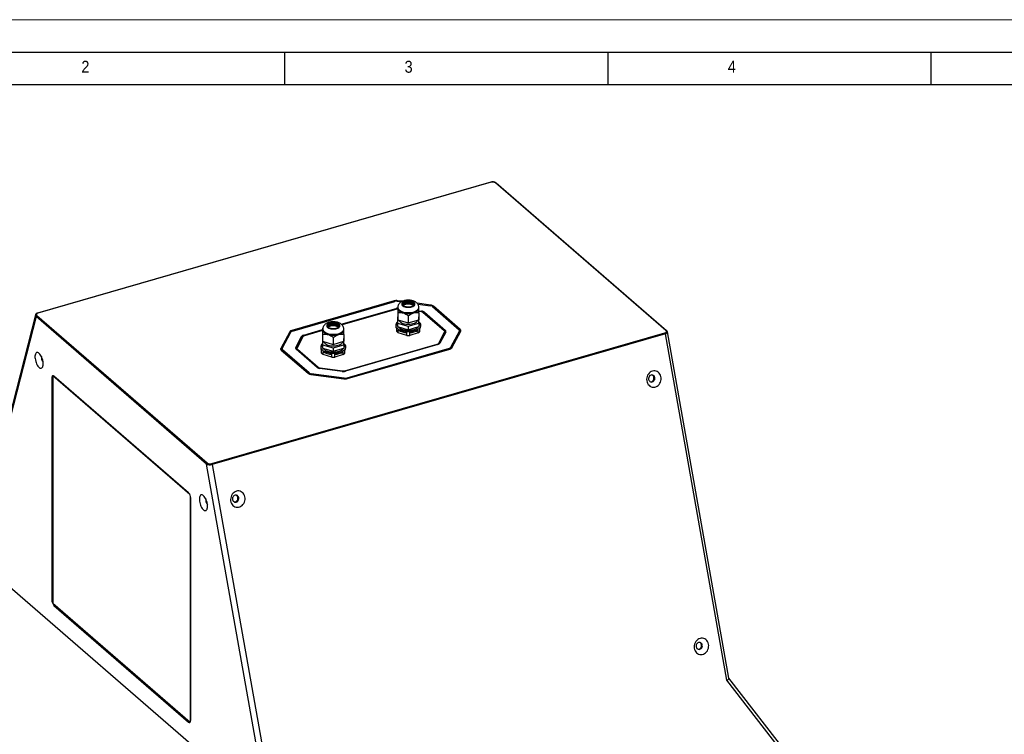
# Model space of a CAD drawing. Header units: millimetres. Extents: x 0 to 8410, y 0 to 5940.
# Tile 9 of 19: x 845 to 2368, y 4835 to 5940. Entities that reach past the tile are written whole.
import ezdxf

# ---------------------------------------------------------------- set-up
doc = ezdxf.new("R2010")
doc.units = ezdxf.units.MM
doc.header["$LTSCALE"] = 10
doc.layers.add('FORMAT', color=7, linetype='Continuous')
doc.styles.add('SLDTEXTSTYLE1', font='GOTHIC.TTF', dxfattribs={"width": 0.913})

msp = doc.modelspace()

# ---------------------------------------------------------------- linework, layer by layer
at = {"color": 7, "linetype": 'Continuous', "lineweight": 18}
msp.add_line((0.000042, 5940.000099), (8410.000042, 5940.000099), dxfattribs=at)
at = {"color": 7, "linetype": 'Continuous', "lineweight": 25}
for p, q in [((1573.608631, 5688.69479), (872.543741, 5486.314788)), ((1574.024657, 5688.552747), (872.959767, 5486.172745)), ((1844.49212, 5459.171053), (1580.805523, 5687.530344)), ((1845.474097, 5459.005851), (1581.787499, 5687.365143)), ((1424.036236, 5505.046529), (1265.79607, 5459.366527)), ((1266.79607, 5458.500502), (1425.036236, 5504.180503)), ((1428.906214, 5504.435249), (1435.152992, 5503.598338)), ((1436.781683, 5504.415411), (1429.423849, 5505.401174)), ((1437.308419, 5500.060798), (1437.713123, 5499.836065)), ((1438.456263, 5500.170629), (1437.737309, 5500.56987)), ((1438.747154, 5501.370388), (1439.637165, 5500.599616)), ((1439.252258, 5500.932991), (1439.252258, 5501.370102)), ((1440.503192, 5500.849617), (1439.445713, 5501.765421)), ((1441.079983, 5502.310878), (1441.836665, 5501.146467)), ((1442.014604, 5501.178837), (1442.014604, 5501.927831)), ((1442.787723, 5501.300975), (1442.031041, 5502.465387)), ((1443.959541, 5502.670345), (1444.215496, 5501.452717)), ((1444.948501, 5501.495439), (1444.948501, 5502.186207)), ((1445.210019, 5501.504981), (1444.954062, 5502.72261)), ((1446.925647, 5502.722609), (1446.669695, 5501.504982)), ((1446.931209, 5501.49544), (1446.931209, 5502.186208)), ((1447.664213, 5501.452717), (1447.920165, 5502.670345)), ((1449.848672, 5502.465388), (1449.091986, 5501.300975)), ((1449.865109, 5501.178837), (1449.865109, 5501.927831)), ((1450.043047, 5501.146469), (1450.799726, 5502.31088)), ((1452.434001, 5501.76542), (1451.376523, 5500.849616)), ((1452.242549, 5500.599616), (1453.132556, 5501.370388)), ((1452.627455, 5500.932992), (1452.627455, 5501.370103)), ((1454.142403, 5500.569871), (1453.423446, 5500.170629)), ((1454.166593, 5499.836065), (1454.571295, 5500.060798)), ((1480.704445, 5498.530878), (1459.542043, 5501.366102)), ((1460.497313, 5500.202844), (1480.186811, 5497.564953)), ((869.199921, 5483.478368), (774.016414, 5112.953225)), ((1342.252208, 5469.024482), (1427.073763, 5493.510356)), ((1428.073763, 5492.360219), (1343.434647, 5467.927011)), ((1429.835021, 5496.411348), (1429.489853, 5496.151068)), ((1429.489853, 5486.653656), (1429.489853, 5476.040349)), ((1429.689855, 5495.078471), (1429.689855, 5493.779424)), ((1462.389855, 5496.151069), (1462.070127, 5496.390274)), ((1462.189855, 5493.779422), (1462.189855, 5495.078469)), ((1462.389855, 5489.855348), (1466.537689, 5489.299642)), ((1462.389855, 5486.653657), (1462.389855, 5476.04035)), ((1466.020055, 5488.049606), (1462.389858, 5488.535961)), ((1501.571214, 5458.755151), (1469.116804, 5486.861494)), ((1470.848859, 5487.645607), (1503.303268, 5459.539264)), ((1483.28356, 5496.376842), (1524.64356, 5460.558031)), ((1526.375615, 5461.058032), (1485.015615, 5496.876843)), ((870.041139, 5481.051293), (774.763054, 5110.158041)), ((1133.727736, 5252.692001), (870.041139, 5481.051293)), ((871.340186, 5482.725343), (1135.026783, 5254.366051)), ((1324.455785, 5467.349616), (1323.398306, 5468.26542)), ((1325.032582, 5468.810879), (1325.789264, 5467.646468)), ((1325.967197, 5467.678837), (1325.967197, 5468.42783)), ((1326.740316, 5467.800975), (1325.983641, 5468.965388)), ((1327.912137, 5469.170345), (1328.168095, 5467.952718)), ((1328.901101, 5467.99544), (1328.901101, 5468.686208)), ((1329.162615, 5468.004981), (1328.906658, 5469.22261)), ((1330.878243, 5469.222609), (1330.622288, 5468.004981)), ((1330.883805, 5467.99544), (1330.883805, 5468.686208)), ((1331.61681, 5467.952717), (1331.872765, 5469.170346)), ((1333.801265, 5468.965387), (1333.044585, 5467.800976)), ((1333.817702, 5467.678836), (1333.817702, 5468.42783)), ((1333.99564, 5467.646468), (1334.752319, 5468.810879)), ((1336.386597, 5468.26542), (1335.329116, 5467.349615)), ((1429.489856, 5480.37044), (1429.439853, 5480.356006)), ((1429.439853, 5480.356006), (1429.439854, 5470.829727)), ((1429.439854, 5470.829727), (1429.439854, 5465.33043)), ((1429.439854, 5470.829727), (1445.939853, 5466.066587)), ((1429.489853, 5476.040349), (1445.939853, 5471.291643)), ((1445.939853, 5481.904951), (1445.939853, 5471.291643)), ((1445.939853, 5471.291643), (1462.389855, 5476.04035)), ((1445.939853, 5466.066587), (1462.439852, 5470.829726)), ((1462.439855, 5480.356006), (1462.389853, 5480.370438)), ((1462.439852, 5470.829726), (1462.439855, 5480.356006)), ((1462.439852, 5470.829726), (1462.439852, 5465.33043)), ((1141.807649, 5253.343649), (1842.87254, 5455.72365)), ((1843.577305, 5454.258493), (1142.512415, 5251.878491)), ((1262.488, 5457.210945), (1248.747403, 5431.570648)), ((1262.488, 5454.612851), (1248.970289, 5429.388464)), ((1250.679251, 5431.311828), (1264.419848, 5456.952125)), ((1262.488, 5454.612851), (1262.488, 5457.210945)), ((1284.258543, 5452.283153), (1313.442451, 5460.707822)), ((1313.44245, 5459.269009), (1285.258543, 5451.133016)), ((1313.787614, 5462.911347), (1313.44245, 5462.651068)), ((1313.44245, 5453.153657), (1313.44245, 5442.540349)), ((1313.642452, 5461.578471), (1313.642452, 5460.279424)), ((1321.261012, 5466.560797), (1321.665716, 5466.336064)), ((1322.408862, 5466.67063), (1321.689902, 5467.069869)), ((1322.699747, 5467.870387), (1323.589758, 5467.099615)), ((1323.204851, 5467.43299), (1323.204851, 5467.870101)), ((1336.195142, 5467.099615), (1337.085152, 5467.870388)), ((1336.580051, 5467.432992), (1336.580051, 5467.870103)), ((1338.094996, 5467.06987), (1337.376042, 5466.670629)), ((1338.119186, 5466.336065), (1338.523888, 5466.560797)), ((1346.342451, 5462.651069), (1346.022724, 5462.890274)), ((1346.142451, 5460.279422), (1346.142451, 5461.578469)), ((1346.342451, 5453.153658), (1346.342451, 5442.54035)), ((1426.439856, 5467.495578), (1426.439856, 5465.763446)), ((1427.939856, 5457.683323), (1427.939856, 5462.013446)), ((1429.439854, 5465.33043), (1445.939853, 5460.56729)), ((1430.444667, 5455.514094), (1430.444667, 5459.844217)), ((1443.435046, 5451.764095), (1430.444667, 5455.514094)), ((1443.435046, 5451.764095), (1443.435046, 5456.094218)), ((1445.939853, 5466.066587), (1445.939853, 5460.56729)), ((1445.939853, 5460.56729), (1462.439852, 5465.33043)), ((1448.444667, 5451.764095), (1448.444667, 5456.094218)), ((1461.435048, 5455.514095), (1448.444667, 5451.764095)), ((1461.435048, 5455.514095), (1461.435048, 5459.844218)), ((1463.939858, 5457.683324), (1463.939858, 5462.013447)), ((1465.439857, 5465.763445), (1465.439857, 5467.495577)), ((1492.949984, 5439.782008), (1502.080709, 5456.820163)), ((1493.478037, 5438.453375), (1502.080709, 5454.50618)), ((1504.012555, 5456.845456), (1494.881841, 5439.8073)), ((1502.080709, 5456.820163), (1502.080709, 5454.50618)), ((1503.303268, 5456.941169), (1502.180231, 5457.913748)), ((1502.254484, 5455.166169), (1502.254484, 5457.480152)), ((1503.303268, 5459.539264), (1503.303268, 5456.941169)), ((1525.153056, 5458.623043), (1511.412457, 5432.982747)), ((1511.940507, 5431.369996), (1525.153056, 5456.024949)), ((1513.344303, 5432.723928), (1527.084902, 5458.364225)), ((1525.153056, 5458.623043), (1525.153056, 5456.024949)), ((1526.375615, 5458.459937), (1525.323809, 5459.370828)), ((1525.326824, 5456.684935), (1525.326824, 5459.28303)), ((1526.375615, 5458.459937), (1526.375615, 5461.058032)), ((1938.863138, 4918.29514), (1843.577305, 5454.258493)), ((1941.884538, 4921.499203), (1846.677666, 5457.018386)), ((1271.81975, 5433.089415), (1280.950466, 5450.12757)), ((1280.950466, 5447.529476), (1272.042636, 5430.907232)), ((1282.882321, 5449.58464), (1273.751598, 5432.546483)), ((1280.950466, 5450.12757), (1280.950466, 5447.529476)), ((1313.392453, 5446.856007), (1313.39245, 5437.329727)), ((1313.442452, 5446.870441), (1313.392453, 5446.856007)), ((1313.44245, 5442.540349), (1329.892449, 5437.791643)), ((1329.892449, 5448.404951), (1329.892449, 5437.791643)), ((1329.892449, 5437.791643), (1346.342451, 5442.54035)), ((1346.392451, 5446.856006), (1346.342453, 5446.870439)), ((1346.392452, 5437.329727), (1346.392451, 5446.856006)), ((1347.758544, 5397.006428), (1490.573764, 5438.23363)), ((1491.573763, 5437.651718), (1348.758543, 5396.424515)), ((1249.456692, 5428.876839), (1290.816692, 5393.058028)), ((1250.505482, 5430.651842), (1250.505482, 5428.053748)), ((1292.548746, 5393.558029), (1251.188746, 5429.37684)), ((1304.983449, 5402.289263), (1272.529039, 5430.395606)), ((1273.577823, 5431.886496), (1273.577823, 5429.572513)), ((1274.261094, 5430.611496), (1306.715503, 5402.505152)), ((1310.392452, 5433.995578), (1310.392452, 5432.263446)), ((1311.892449, 5424.183323), (1311.892449, 5428.513445)), ((1313.39245, 5437.329727), (1329.892453, 5432.566588)), ((1313.39245, 5437.329727), (1313.39245, 5431.83043)), ((1313.39245, 5431.83043), (1329.892453, 5427.067291)), ((1314.39726, 5422.014093), (1314.39726, 5426.344216)), ((1327.387639, 5418.264094), (1327.387639, 5422.594217)), ((1329.892453, 5432.566588), (1346.392452, 5437.329727)), ((1329.892453, 5432.566588), (1329.892453, 5427.067291)), ((1329.892453, 5427.067291), (1346.392452, 5431.830431)), ((1332.39726, 5418.264094), (1332.39726, 5422.594217)), ((1345.387641, 5422.014094), (1345.387641, 5426.344217)), ((1346.392452, 5437.329727), (1346.392452, 5431.830431)), ((1347.892451, 5424.183324), (1347.892451, 5428.513446)), ((1349.392453, 5432.263445), (1349.392453, 5433.995577)), ((1509.036233, 5431.434372), (1350.796067, 5385.754371)), ((1351.796069, 5384.888343), (1510.036235, 5430.568345)), ((1327.387639, 5418.264094), (1314.39726, 5422.014093)), ((1345.387641, 5422.014094), (1332.39726, 5418.264094)), ((1346.926091, 5385.499623), (1295.645496, 5392.369917)), ((1343.370925, 5396.069867), (1309.294616, 5400.635229)), ((1309.812253, 5401.31704), (1343.888565, 5396.751683)), ((894.509434, 5386.047827), (894.509434, 5042.408911)), ((895.834789, 5389.21107), (895.834789, 5037.990128)), ((896.403206, 5389.439337), (895.946041, 5389.307365)), ((1107.906394, 5205.744315), (895.946041, 5389.307365)), ((1106.084436, 5208.317694), (897.684439, 5388.797385)), ((1295.127859, 5391.403994), (1346.408454, 5384.5337)), ((1229.00582, 4716.772266), (1133.727736, 5252.692001)), ((1142.512415, 5251.878491), (1237.798248, 4715.915138)), ((1108.834788, 4854.050188), (1108.834788, 5203.184115)), ((1109.259441, 4856.42995), (1109.259441, 5200.068866)), ((774.763054, 5110.158041), (1229.00582, 4716.772266)), ((895.946041, 5037.701087), (1108.550526, 4853.580202)), ((897.684439, 5034.160031), (1106.084436, 4853.680341)), ((2101.327974, 4716.044603), (1941.857371, 4921.651965)), ((2098.628308, 4712.307947), (1938.863138, 4918.29514))]:
    msp.add_line(p, q, dxfattribs=at)
at = {"color": 8, "linetype": 'Continuous', "lineweight": 25}
for p, q in [((1424.036236, 5503.891809), (1424.036236, 5505.046529)), ((1429.423849, 5504.365901), (1429.423849, 5505.401174)), ((1439.252258, 5501.370102), (1438.869409, 5501.264571)), ((1442.014604, 5501.927831), (1441.391956, 5501.830862)), ((1444.948501, 5502.186207), (1444.070639, 5502.141907)), ((1450.487748, 5501.830861), (1449.865109, 5501.927831)), ((1453.010299, 5501.264571), (1452.627455, 5501.370103)), ((1480.704445, 5497.480532), (1480.704445, 5498.530878)), ((1427.073763, 5493.510356), (1427.073763, 5492.071524)), ((1466.537689, 5489.299642), (1466.537689, 5487.965288)), ((1470.848859, 5487.645607), (1470.848859, 5485.361563)), ((1485.015615, 5494.876808), (1485.015615, 5496.876843)), ((1325.967197, 5468.42783), (1325.344556, 5468.330863)), ((1328.901101, 5468.686208), (1328.023232, 5468.641906)), ((1334.440348, 5468.330862), (1333.817702, 5468.42783)), ((1265.79607, 5458.122919), (1265.79607, 5459.366527)), ((1323.204851, 5467.870101), (1322.822009, 5467.764572)), ((1336.962896, 5467.764571), (1336.580051, 5467.870103)), ((1284.258543, 5452.283153), (1284.258543, 5450.755537)), ((1490.573764, 5438.23363), (1490.573764, 5437.363022)), ((1492.949984, 5439.782008), (1492.949984, 5438.169633)), ((1248.747403, 5429.733006), (1248.747403, 5431.570648)), ((1251.188746, 5429.37684), (1251.188746, 5427.376805)), ((1271.81975, 5433.089415), (1271.81975, 5431.251774)), ((1274.261094, 5430.611496), (1274.261094, 5428.895572)), ((1509.036233, 5431.434372), (1509.036233, 5430.279652)), ((1511.412457, 5432.982747), (1511.412457, 5431.08626)), ((1292.548746, 5393.558029), (1292.548746, 5392.053538)), ((1295.645496, 5392.369917), (1295.645496, 5391.334644)), ((1306.715503, 5402.505152), (1306.715503, 5401.284773)), ((1309.812253, 5401.31704), (1309.812253, 5400.565879)), ((1343.888565, 5396.751683), (1343.888565, 5396.010742)), ((1347.758544, 5397.006428), (1347.758544, 5396.185786)), ((895.834781, 5386.430422), (894.509434, 5386.047827)), ((1346.926091, 5385.499623), (1346.926091, 5384.47457)), ((1350.796067, 5385.754371), (1350.796067, 5384.649618)), ((895.834781, 5042.791506), (894.509434, 5042.408911)), ((899.447284, 5034.668921), (897.684439, 5034.160031)), ((1107.847281, 4854.18923), (1106.084436, 4853.680341))]:
    msp.add_line(p, q, dxfattribs=at)
at = {"color": 7, "linetype": 'Continuous', "lineweight": 25, "flags": 128}
for points in [[(1454.816612, 5502.837056), (1453.686286, 5503.630718), (1452.275985, 5504.303078), (1450.636678, 5504.829838), (1448.827616, 5505.191959), (1446.914176, 5505.37635), (1444.965528, 5505.376349), (1443.052097, 5505.191959), (1441.243034, 5504.829839), (1439.603727, 5504.303078), (1438.193422, 5503.630718), (1437.063095, 5502.837056), (1436.253596, 5501.950779), (1435.794186, 5501.003919), (1435.701464, 5500.030698), (1435.978788, 5499.066291), (1436.616127, 5498.145554), (1437.590452, 5497.301764), (1438.866546, 5496.56542), (1440.398284, 5495.963133), (1442.130316, 5495.516669), (1444.000028, 5495.242172), (1445.939855, 5495.149557), (1447.879679, 5495.242172), (1449.749395, 5495.516672), (1451.481425, 5495.963133), (1453.013167, 5496.565418), (1454.289255, 5497.301765), (1455.263581, 5498.145552), (1455.900925, 5499.066293), (1456.178244, 5500.0307), (1456.085527, 5501.003918), (1455.626112, 5501.950779), (1454.816612, 5502.837056)], [(1453.863987, 5502.562057), (1452.819193, 5503.291063), (1451.510021, 5503.904148), (1449.986795, 5504.377749), (1448.308049, 5504.693666), (1446.538293, 5504.83976), (1444.745539, 5504.810415), (1442.998686, 5504.606762), (1441.364857, 5504.236623), (1439.906842, 5503.714223), (1438.680671, 5503.059639), (1437.733471, 5502.298027), (1437.101635, 5501.458653), (1436.809446, 5500.573776), (1436.868134, 5499.677399), (1437.275445, 5498.80397), (1438.015722, 5497.987057), (1439.06052, 5497.258049), (1440.369687, 5496.644965), (1441.892914, 5496.171364), (1443.571661, 5495.855446), (1445.341418, 5495.709352), (1447.134169, 5495.738695), (1448.881025, 5495.942352), (1450.514857, 5496.31249), (1451.97287, 5496.834891), (1453.199036, 5497.489472), (1454.146239, 5498.251085), (1454.778076, 5499.090459), (1455.070263, 5499.975337), (1455.011575, 5500.871714), (1454.604268, 5501.745143), (1453.863987, 5502.562057)], [(1440.064857, 5500.729225), (1438.387098, 5500.141836), (1436.949382, 5499.423981)], [(1453.863987, 5500.830028), (1452.819193, 5501.559035), (1451.510021, 5502.17212), (1449.986795, 5502.645721), (1448.308049, 5502.961638), (1446.538293, 5503.107731), (1444.745539, 5503.078387), (1442.998686, 5502.874733), (1441.364857, 5502.504594), (1439.906842, 5501.982195), (1438.680671, 5501.32761), (1437.733471, 5500.565998), (1437.101635, 5499.726624), (1436.964935, 5499.43322)], [(1453.590111, 5497.764774), (1452.767696, 5498.377339), (1451.526422, 5499.008551), (1450.056428, 5499.501907), (1448.417903, 5499.837209), (1446.677927, 5500.000733), (1444.907732, 5499.985782), (1443.179797, 5499.79297), (1441.564856, 5499.430187)], [(1454.914774, 5499.433221), (1454.604268, 5500.013114), (1453.863987, 5500.830028)], [(1429.689855, 5493.779424), (1429.735293, 5493.172242), (1430.097276, 5491.97144), (1430.813157, 5490.811027), (1431.86694, 5489.716924), (1433.235093, 5488.713569), (1434.887048, 5487.823377), (1436.785906, 5487.066232), (1438.889243, 5486.459052), (1441.150081, 5486.015395), (1443.51792, 5485.745173), (1445.939853, 5485.654423), (1448.361792, 5485.745172), (1450.729627, 5486.015393), (1452.990468, 5486.459053), (1455.093806, 5487.066234), (1456.992661, 5487.823375), (1458.644615, 5488.713567), (1460.012769, 5489.716924), (1461.066555, 5490.811028), (1461.782434, 5491.971442), (1462.144416, 5493.172242), (1462.189855, 5493.779422)], [(1338.769211, 5469.337057), (1337.638882, 5470.130718), (1336.228582, 5470.803078), (1334.589274, 5471.329838), (1332.780209, 5471.691958), (1330.866775, 5471.876351), (1328.918127, 5471.87635), (1327.00469, 5471.691958), (1325.195627, 5471.329838), (1323.55632, 5470.803078), (1322.146015, 5470.130717), (1321.015688, 5469.337056), (1320.206195, 5468.45078), (1319.746782, 5467.503919), (1319.65406, 5466.530698), (1319.931381, 5465.56629), (1320.568723, 5464.645555), (1321.543049, 5463.801764), (1322.819139, 5463.065419), (1324.35088, 5462.463133), (1326.082912, 5462.016669), (1327.952627, 5461.742173), (1329.892448, 5461.649556), (1331.832272, 5461.742172), (1333.701988, 5462.016671), (1335.434018, 5462.463132), (1336.96576, 5463.065418), (1338.241855, 5463.801766), (1339.216181, 5464.645553), (1339.853518, 5465.566292), (1340.13084, 5466.5307), (1340.038123, 5467.503918), (1339.578708, 5468.450779), (1338.769211, 5469.337057)], [(1337.816583, 5469.062057), (1336.771786, 5469.791063), (1335.462618, 5470.404148), (1333.939391, 5470.877749), (1332.260645, 5471.193666), (1330.490889, 5471.33976), (1328.698138, 5471.310417), (1326.951279, 5471.106761), (1325.31745, 5470.736622), (1323.859435, 5470.214222), (1322.63327, 5469.55964), (1321.686068, 5468.798027), (1321.054231, 5467.958653), (1320.762042, 5467.073776), (1320.82073, 5466.177399), (1321.228038, 5465.303969), (1321.968318, 5464.487057), (1323.013113, 5463.758048), (1324.322283, 5463.144965), (1325.84551, 5462.671364), (1327.524257, 5462.355446), (1329.294014, 5462.209352), (1331.086768, 5462.238696), (1332.833618, 5462.442352), (1334.46745, 5462.812489), (1335.925463, 5463.33489), (1337.151636, 5463.989473), (1338.098835, 5464.751085), (1338.730672, 5465.590459), (1339.022859, 5466.475337), (1338.964171, 5467.371714), (1338.556861, 5468.245142), (1337.816583, 5469.062057)], [(1337.816583, 5467.330028), (1336.771786, 5468.059034), (1335.462618, 5468.67212), (1333.939391, 5469.145721), (1332.260645, 5469.461638), (1330.490889, 5469.607731), (1328.698138, 5469.578388), (1326.951279, 5469.374732), (1325.31745, 5469.004593), (1323.859435, 5468.482194), (1322.63327, 5467.827611), (1321.686068, 5467.065998), (1321.054231, 5466.226624), (1320.917534, 5465.933221)], [(1429.439854, 5472.69173), (1428.834794, 5472.177109), (1427.719174, 5470.968935), (1426.942973, 5469.696059), (1426.520647, 5468.382194), (1426.460064, 5467.051811), (1426.762353, 5465.729695), (1427.421881, 5464.440474), (1428.426365, 5463.208165), (1429.757093, 5462.055721), (1431.389272, 5461.004612), (1433.292505, 5460.074417), (1435.431332, 5459.282465), (1437.765915, 5458.643507), (1440.25276, 5458.169446), (1442.845546, 5457.869113), (1445.495973, 5457.748106), (1448.154667, 5457.808672), (1450.772109, 5458.049688), (1453.299527, 5458.466664), (1455.689855, 5459.051832), (1457.898554, 5459.794289), (1459.88449, 5460.680206), (1461.61066, 5461.693082), (1463.044918, 5462.81405), (1464.160536, 5464.022221), (1464.936737, 5465.295097), (1465.359066, 5466.608963), (1465.41965, 5467.939346), (1465.117358, 5469.261461), (1464.457827, 5470.550682), (1463.453346, 5471.782991), (1462.439856, 5472.691731)], [(1460.184838, 5475.403778), (1460.111792, 5474.848102), (1459.704298, 5473.74878), (1458.957876, 5472.694866), (1457.890909, 5471.712313), (1456.529666, 5470.825309), (1454.907672, 5470.055701), (1453.064855, 5469.422436), (1451.0466, 5468.941106), (1448.902597, 5468.623564), (1446.685643, 5468.477631), (1444.450325, 5468.506896), (1442.251684, 5468.710644), (1440.143855, 5469.083855), (1438.178749, 5469.617339), (1436.404742, 5470.29796), (1434.865525, 5471.108959), (1433.598991, 5472.030366), (1432.636333, 5473.039495), (1432.001251, 5474.111495), (1431.709386, 5475.219972), (1431.694876, 5475.403778)], [(1313.642452, 5460.279424), (1313.68789, 5459.672242), (1314.049876, 5458.471441), (1314.765756, 5457.311028), (1315.819537, 5456.216924), (1317.187692, 5455.21357), (1318.839647, 5454.323378), (1320.738503, 5453.566233), (1322.84184, 5452.959052), (1325.102677, 5452.515395), (1327.470513, 5452.245172), (1329.89245, 5452.154423), (1332.314392, 5452.245173), (1334.682227, 5452.515394), (1336.943061, 5452.959052), (1339.046399, 5453.566233), (1340.945261, 5454.323376), (1342.597214, 5455.213568), (1343.965365, 5456.216924), (1345.019148, 5457.311027), (1345.73503, 5458.471442), (1346.097012, 5459.672242), (1346.142451, 5460.279422)], [(1324.01745, 5467.229224), (1322.339697, 5466.641837), (1320.901982, 5465.923982)], [(1337.542704, 5464.264773), (1336.720293, 5464.877339), (1335.479015, 5465.50855), (1334.009024, 5466.001907), (1332.370499, 5466.337209), (1330.630523, 5466.500733), (1328.860332, 5466.485783), (1327.13239, 5466.292969), (1325.517449, 5465.930187)], [(1338.867367, 5465.933221), (1338.556861, 5466.513113), (1337.816583, 5467.330028)], [(1503.789669, 5456.429528), (1503.621619, 5456.631279), (1503.303268, 5456.941169)], [(1526.86202, 5457.948293), (1526.693959, 5458.150045), (1526.375615, 5458.459937)], [(1313.392454, 5439.191731), (1312.787387, 5438.677108), (1311.671771, 5437.468936), (1310.89557, 5436.196059), (1310.47324, 5434.882193), (1310.412657, 5433.55181), (1310.714949, 5432.229696), (1311.37448, 5430.940475), (1312.378961, 5429.708165), (1313.709689, 5428.555721), (1315.341871, 5427.504613), (1317.245101, 5426.574417), (1319.383925, 5425.782464), (1321.718508, 5425.143506), (1324.205356, 5424.669447), (1326.798142, 5424.369113), (1329.448566, 5424.248105), (1332.107267, 5424.308673), (1334.724705, 5424.549688), (1337.252127, 5424.966665), (1339.642448, 5425.551832), (1341.851153, 5426.29429), (1343.837086, 5427.180206), (1345.563259, 5428.193083), (1346.997511, 5429.314049), (1348.113132, 5430.522221), (1348.889333, 5431.795097), (1349.311659, 5433.108963), (1349.372243, 5434.439346), (1349.069954, 5435.761461), (1348.410426, 5437.050683), (1347.405942, 5438.282991), (1346.392452, 5439.191731)], [(1344.137434, 5441.903778), (1344.064389, 5441.348102), (1343.656894, 5440.24878), (1342.910476, 5439.194867), (1341.843505, 5438.212313), (1340.482266, 5437.32531), (1338.860265, 5436.555701), (1337.017448, 5435.922436), (1334.999193, 5435.441105), (1332.855196, 5435.123565), (1330.638239, 5434.977631), (1328.402924, 5435.006897), (1326.20428, 5435.210644), (1324.096451, 5435.583855), (1322.131346, 5436.117339), (1320.357338, 5436.79796), (1318.818121, 5437.608959), (1317.551591, 5438.530367), (1316.58893, 5439.539495), (1315.953848, 5440.611495), (1315.661982, 5441.719972), (1315.647469, 5441.903777)], [(881.124436, 5407.685485), (881.0331, 5409.623287), (880.761712, 5411.663643), (880.318075, 5413.747662), (879.714965, 5415.815551), (878.969721, 5417.807798), (878.103792, 5419.666906), (877.142079, 5421.339618), (876.112244, 5422.777817), (875.043935, 5423.939932), (873.967878, 5424.792641), (872.915007, 5425.311427), (871.915645, 5425.481383), (870.998523, 5425.297554), (870.190016, 5424.76518), (869.513399, 5423.899824), (868.988133, 5422.726134), (868.629328, 5421.277894), (868.447311, 5419.596853), (868.447311, 5417.73144), (868.629328, 5415.735135), (868.988133, 5413.665427), (869.513399, 5411.581949), (870.190016, 5409.544658), (870.998523, 5407.611909), (871.915645, 5405.839578), (872.915007, 5404.27859), (873.967878, 5402.973749), (875.043935, 5401.962672), (876.112244, 5401.274421), (877.142079, 5400.928895), (878.103792, 5400.93587), (878.969721, 5401.295146), (879.714965, 5401.996592), (880.318075, 5403.019864), (880.761712, 5404.335481), (881.0331, 5405.90578), (881.124436, 5407.685485)], [(1250.505482, 5428.053748), (1250.508206, 5427.970312), (1250.508498, 5427.965931)], [(1273.577823, 5429.572513), (1273.580553, 5429.489079), (1273.580845, 5429.484698)], [(1823.670514, 5396.513016), (1821.843008, 5395.800716), (1820.130526, 5394.757533), (1818.58238, 5393.413274), (1817.243102, 5391.806881), (1816.151207, 5389.984399), (1815.338072, 5387.998281), (1814.827157, 5385.905681), (1814.633116, 5383.766885), (1814.761561, 5381.643221), (1815.208762, 5379.596003), (1815.961892, 5377.683951), (1816.999237, 5375.962208), (1818.291011, 5374.480195), (1819.799991, 5373.280523), (1821.482848, 5372.397847), (1823.29108, 5371.857482), (1825.172713, 5371.674949), (1827.073618, 5371.855614), (1828.939082, 5372.394127), (1830.715473, 5373.275006), (1832.351684, 5374.473053), (1833.800619, 5375.953681), (1835.020616, 5377.674339), (1835.976554, 5379.585571), (1836.640989, 5381.632294), (1836.994729, 5383.755608), (1837.027655, 5385.894575), (1836.738769, 5387.987495), (1836.136461, 5389.974366), (1835.237983, 5391.797779), (1834.069211, 5393.405496), (1832.663755, 5394.751161), (1831.062061, 5395.796071), (1829.31023, 5396.510138), (1827.458637, 5396.872976), (1825.560515, 5396.873867), (1823.670514, 5396.513016)], [(897.684439, 5388.797385), (897.065028, 5389.228198), (896.469421, 5389.431094), (895.9205, 5389.398232), (895.439371, 5389.131051), (895.04452, 5388.639663), (894.751123, 5387.942927), (894.570447, 5387.067841), (894.509434, 5386.047827)], [(1821.518891, 5390.384392), (1820.318149, 5389.848274), (1819.263332, 5388.988146), (1818.426338, 5387.862618), (1817.864183, 5386.548439), (1817.615172, 5385.135061), (1817.696322, 5383.71895), (1818.102053, 5382.396537), (1818.804744, 5381.257994), (1819.756475, 5380.380837), (1820.892416, 5379.824846), (1822.135167, 5379.627969), (1823.400013, 5379.803501), (1824.600755, 5380.339723), (1825.655572, 5381.199851), (1826.492566, 5382.325379), (1827.054721, 5383.639557), (1827.303732, 5385.052833), (1827.222582, 5386.468944), (1826.816851, 5387.791357), (1826.11416, 5388.930003), (1825.162429, 5389.80716), (1824.026488, 5390.363151), (1822.783737, 5390.560028), (1821.518891, 5390.384392)], [(1820.552823, 5379.948484), (1820.819588, 5379.937877), (1822.084435, 5380.113513), (1823.285176, 5380.649631), (1824.340008, 5381.509746), (1825.177002, 5382.635274), (1825.739142, 5383.949466), (1825.988153, 5385.362844), (1825.907018, 5386.778943), (1825.501287, 5388.101356), (1824.798596, 5389.239898), (1823.84685, 5390.117068), (1823.050501, 5390.549404)], [(1180.014466, 5210.70552), (1178.186935, 5209.993212), (1176.474478, 5208.950036), (1174.926332, 5207.605778), (1173.587028, 5205.999377), (1172.495133, 5204.176895), (1171.682024, 5202.190785), (1171.171109, 5200.098184), (1170.977068, 5197.959389), (1171.105487, 5195.835718), (1171.552714, 5193.788507), (1172.305818, 5191.876448), (1173.343189, 5190.154712), (1174.634938, 5188.672691), (1176.143943, 5187.473026), (1177.826774, 5186.590343), (1179.635006, 5186.049978), (1181.516639, 5185.867446), (1183.417544, 5186.048111), (1185.283034, 5186.586631), (1187.059425, 5187.46751), (1188.695636, 5188.665557), (1190.144571, 5190.146185), (1191.364542, 5191.866835), (1192.320505, 5193.778075), (1192.984915, 5195.82479), (1193.33868, 5197.948112), (1193.371581, 5200.087071), (1193.082721, 5202.179999), (1192.480387, 5204.166863), (1191.581909, 5205.990275), (1190.413137, 5207.597992), (1189.007707, 5208.943665), (1187.406013, 5209.988574), (1185.654156, 5210.702634), (1183.802563, 5211.065472), (1181.904467, 5211.066371), (1180.014466, 5210.70552)], [(1135.346762, 5187.522493), (1135.255418, 5189.460301), (1134.984038, 5191.500651), (1134.540401, 5193.58467), (1133.937291, 5195.652558), (1133.192054, 5197.644799), (1132.326118, 5199.503914), (1131.364397, 5201.176632), (1130.334578, 5202.614818), (1129.266269, 5203.776933), (1128.190196, 5204.629655), (1127.13734, 5205.148428), (1126.137971, 5205.31839), (1125.220842, 5205.134568), (1124.412342, 5204.602187), (1123.735725, 5203.736831), (1123.210459, 5202.563141), (1122.851662, 5201.114895), (1122.669637, 5199.43386), (1122.669637, 5197.568448), (1122.851662, 5195.572136), (1123.210459, 5193.502434), (1123.735725, 5191.418957), (1124.412342, 5189.381666), (1125.220842, 5187.448923), (1126.137971, 5185.676586), (1127.13734, 5184.115591), (1128.190196, 5182.810762), (1129.266269, 5181.799673), (1130.334578, 5181.111422), (1131.364397, 5180.765909), (1132.326118, 5180.772878), (1133.192054, 5181.132147), (1133.937291, 5181.833599), (1134.540401, 5182.856871), (1134.984038, 5184.172488), (1135.255418, 5185.742794), (1135.346762, 5187.522493)], [(1177.862843, 5204.576896), (1176.662101, 5204.040778), (1175.607284, 5203.18065), (1174.770264, 5202.055114), (1174.208109, 5200.740936), (1173.959124, 5199.327565), (1174.040248, 5197.911446), (1174.446005, 5196.58904), (1175.14867, 5195.45049), (1176.100401, 5194.573333), (1177.236368, 5194.01735), (1178.479119, 5193.820472), (1179.743965, 5193.996005), (1180.944681, 5194.532219), (1181.999498, 5195.392347), (1182.836518, 5196.517883), (1183.398673, 5197.832061), (1183.647684, 5199.245336), (1183.566534, 5200.661448), (1183.160803, 5201.98386), (1182.458112, 5203.122506), (1181.506381, 5203.999663), (1180.370414, 5204.555647), (1179.127663, 5204.752524), (1177.862843, 5204.576896)], [(1176.89675, 5194.14098), (1177.16354, 5194.130381), (1178.428387, 5194.306017), (1179.629102, 5194.842127), (1180.683934, 5195.702242), (1181.520954, 5196.827778), (1182.083094, 5198.141969), (1182.332105, 5199.555348), (1182.25097, 5200.971446), (1181.845239, 5202.293859), (1181.142548, 5203.432402), (1180.190802, 5204.309572), (1179.394453, 5204.741908)], [(1897.204854, 4982.897418), (1895.377333, 4982.18513), (1893.664851, 4981.141896), (1892.116719, 4979.797728), (1890.777442, 4978.191282), (1889.685531, 4976.368813), (1888.872397, 4974.382696), (1888.361482, 4972.290147), (1888.167441, 4970.151248), (1888.2959, 4968.027675), (1888.743087, 4965.980366), (1889.496217, 4964.068366), (1890.533562, 4962.346571), (1891.825351, 4960.864545), (1893.33433, 4959.664924), (1895.017172, 4958.782261), (1896.825405, 4958.241897), (1898.707053, 4958.059403), (1900.607943, 4958.239977), (1902.473407, 4958.77849), (1904.249812, 4959.65946), (1905.886008, 4960.857468), (1907.334944, 4962.338096), (1908.554956, 4964.05874), (1909.510893, 4965.969921), (1910.175314, 4968.016657), (1910.529053, 4970.140023), (1910.56198, 4972.278938), (1910.273109, 4974.371948), (1909.670786, 4976.358729), (1908.772308, 4978.182245), (1907.603536, 4979.78991), (1906.19808, 4981.135576), (1904.596401, 4982.180472), (1902.84457, 4982.894591), (1900.992961, 4983.257339), (1899.09484, 4983.258282), (1897.204854, 4982.897418)], [(1895.053231, 4976.768794), (1893.852489, 4976.232676), (1892.797657, 4975.372509), (1891.960663, 4974.247032), (1891.398523, 4972.93279), (1891.149512, 4971.519514), (1891.230647, 4970.103364), (1891.636378, 4968.780951), (1892.339069, 4967.642357), (1893.290815, 4966.765187), (1894.426756, 4966.209196), (1895.669492, 4966.012332), (1896.934338, 4966.187968), (1898.13508, 4966.724086), (1899.189912, 4967.584201), (1900.026906, 4968.709729), (1900.589046, 4970.02392), (1900.838057, 4971.437247), (1900.756907, 4972.853359), (1900.351191, 4974.17581), (1899.6485, 4975.314353), (1898.696754, 4976.191574), (1897.560813, 4976.747514), (1896.318077, 4976.94443), (1895.053231, 4976.768794)], [(1894.087163, 4966.332885), (1894.353928, 4966.322279), (1895.618774, 4966.497915), (1896.819516, 4967.034033), (1897.874333, 4967.894212), (1898.711327, 4969.019689), (1899.273482, 4970.333919), (1899.522493, 4971.747194), (1899.441343, 4973.163357), (1899.035612, 4974.48577), (1898.332921, 4975.624364), (1897.38119, 4976.501521), (1896.584841, 4976.933806)], [(1106.084436, 4853.680341), (1106.703847, 4853.249579), (1107.299454, 4853.046683), (1107.848375, 4853.079494), (1108.329504, 4853.346726), (1108.724355, 4853.838114), (1109.017751, 4854.534799), (1109.198428, 4855.409936), (1109.259441, 4856.42995)]]:
    msp.add_lwpolyline(points, dxfattribs=at)
at = {"color": 8, "linetype": 'Continuous', "lineweight": 25, "flags": 128}
for points in [[(1447.809076, 5502.141908), (1447.429383, 5502.164439), (1446.931209, 5502.186208)], [(1429.689863, 5495.070638), (1429.735293, 5494.47129), (1430.097276, 5493.270488), (1430.813157, 5492.110074), (1431.86694, 5491.015971), (1433.235093, 5490.012616), (1434.887048, 5489.122424), (1436.785906, 5488.36528), (1438.889243, 5487.758099), (1441.150081, 5487.314442), (1443.51792, 5487.04422), (1445.939853, 5486.95347), (1448.361792, 5487.044219), (1450.729627, 5487.31444), (1452.990468, 5487.7581), (1455.093806, 5488.365281), (1456.992661, 5489.122422), (1458.644615, 5490.012614), (1460.012769, 5491.015971), (1461.066555, 5492.110075), (1461.782434, 5493.270489), (1462.144416, 5494.471289), (1462.189786, 5495.101932)], [(1331.761669, 5468.641907), (1331.381982, 5468.66444), (1330.883805, 5468.686208)], [(1313.642456, 5461.570637), (1313.68789, 5460.97129), (1314.049876, 5459.770489), (1314.765756, 5458.610075), (1315.819537, 5457.515971), (1317.187692, 5456.512617), (1318.839647, 5455.622425), (1320.738503, 5454.86528), (1322.84184, 5454.258099), (1325.102677, 5453.814442), (1327.470513, 5453.544219), (1329.89245, 5453.45347), (1332.314392, 5453.54422), (1334.682227, 5453.814441), (1336.943061, 5454.258099), (1339.046399, 5454.86528), (1340.945261, 5455.622423), (1342.597214, 5456.512615), (1343.965365, 5457.515971), (1345.019148, 5458.610074), (1345.73503, 5459.770489), (1346.097012, 5460.971289), (1346.142382, 5461.601932)]]:
    msp.add_lwpolyline(points, dxfattribs=at)
at = {"color": 8, "linetype": 'Continuous', "lineweight": 25}
for centre, radius, start, end in [((1573.686239, 5688.241828), 0.459561, 42.574948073, 99.722320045), ((1581.148901, 5686.570332), 1.019575, 51.219555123, 109.681159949), ((872.621119, 5485.86142), 0.460006, 42.592969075, 99.66878464), ((1844.835505, 5458.210988), 1.019626, 51.248333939, 109.680520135)]:
    msp.add_arc(centre, radius, start, end, dxfattribs=at)
at = {"color": 7, "linetype": 'Continuous', "lineweight": 25}
for centre, radius, start, end in [((1427.596545, 5492.060323), 13.465413, 82.200699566, 105.331542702), ((1427.593647, 5494.852342), 9.67238, 82.200753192, 105.331510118), ((1442.423729, 5490.19144), 10.733527, 116.03170383, 120.568877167), ((1443.567293, 5491.438821), 8.238428, 104.06724488, 129.837970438), ((1444.154793, 5486.32377), 14.973602, 107.560108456, 112.369104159), ((1445.864369, 5481.57607), 20.011938, 62.799084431, 106.846137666), ((1445.349773, 5482.221873), 19.247913, 100.516515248, 104.583918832), ((1445.862239, 5479.165154), 22.348316, 94.22568852, 97.907407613), ((1445.939872, 5478.036904), 23.479423, 88.218758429, 91.781314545), ((1446.017867, 5479.16896), 22.344492, 82.092259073, 85.774607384), ((1446.529306, 5482.219136), 19.250722, 75.416300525, 79.483123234), ((1447.724906, 5486.323788), 14.973589, 67.630837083, 72.439815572), ((1449.403493, 5490.094075), 10.844054, 59.453953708, 63.944845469), ((1479.950097, 5490.119251), 8.445384, 53.144625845, 84.875465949), ((1430.442408, 5481.58519), 12.391826, 94.470768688, 105.774030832), ((1430.46392, 5483.923522), 8.768735, 96.506729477, 105.817681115), ((1465.478257, 5482.007628), 6.066221, 53.144098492, 84.875865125), ((1465.783407, 5480.888186), 8.445208, 53.144286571, 84.875805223), ((1479.64493, 5491.522759), 6.066445, 53.144697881, 84.875265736), ((871.887072, 5480.959915), 1.848194, 107.21169703, 177.166037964), ((1329.789923, 5447.646895), 20.415412, 63.599886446, 106.424446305), ((1329.892451, 5444.538208), 23.478119, 88.218626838, 91.781373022), ((1266.85486, 5454.125492), 5.346914, 101.421136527, 144.756458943), ((1265.709425, 5452.67743), 3.758116, 118.924214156, 149.002697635), ((1267.556619, 5454.735795), 3.840762, 101.421219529, 144.756336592), ((1326.397569, 5456.651979), 10.778308, 116.041134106, 120.559446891), ((1327.519895, 5457.938809), 8.238441, 104.067287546, 129.837947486), ((1328.10738, 5452.823812), 14.973558, 107.560134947, 112.369118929), ((1329.302382, 5448.721843), 19.247946, 100.516526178, 104.583942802), ((1329.814813, 5445.665535), 22.347935, 94.22569536, 97.907494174), ((1329.970115, 5445.665483), 22.347985, 82.092593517, 85.774374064), ((1330.482646, 5448.722489), 19.247288, 75.415937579, 79.48348618), ((1331.67728, 5452.82311), 14.974301, 67.631036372, 72.439796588), ((1333.355836, 5456.593544), 10.84464, 59.454227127, 63.944888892), ((1432.311148, 5465.936963), 5.873856, 181.692798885, 221.910026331), ((1436.497413, 5465.033971), 11.281126, 220.66144661, 237.551764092), ((1444.369315, 5483.705623), 27.627207, 239.733720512, 268.062060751), ((1447.510375, 5483.705699), 27.627283, 271.937981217, 300.266246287), ((1455.382175, 5465.034116), 11.281315, 302.448389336, 319.338415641), ((1459.568503, 5465.936988), 5.873918, 318.090215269, 358.306973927), ((1500.71436, 5457.494965), 1.523899, 333.716525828, 55.786547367), ((1500.871532, 5455.177427), 1.382997, 330.964160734, 359.533573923), ((1502.110388, 5457.784893), 2.121504, 333.716303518, 55.786360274), ((1523.786664, 5459.297834), 1.523932, 333.717598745, 55.785474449), ((1523.943736, 5456.696219), 1.383133, 330.966150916, 359.532551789), ((1525.182698, 5459.303651), 2.121533, 333.716982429, 55.785681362), ((1840.935497, 5453.88982), 2.667408, 7.944506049, 43.432160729), ((1285.317326, 5447.042118), 5.346913, 101.421053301, 144.756463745), ((1284.274824, 5445.512254), 3.888514, 115.941172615, 148.750607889), ((1286.019071, 5447.368341), 3.840726, 101.421003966, 144.756543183), ((1445.939859, 5490.541828), 38.858547, 266.304165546, 273.695827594), ((1489.813228, 5441.998311), 3.840733, 281.421103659, 324.756548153), ((1490.514984, 5442.892752), 5.34691, 281.421014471, 324.75645532), ((1250.649611, 5430.631222), 2.121537, 153.71705643, 235.785664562), ((1252.045644, 5430.637037), 1.523933, 153.717631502, 235.785441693), ((1273.721917, 5432.149979), 2.121504, 153.716291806, 235.786429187), ((1275.117938, 5431.871679), 1.523892, 153.716285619, 235.786787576), ((1316.263797, 5432.43698), 5.873909, 181.692941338, 221.909789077), ((1320.450423, 5431.534452), 11.281756, 220.661921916, 237.551288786), ((1328.321928, 5450.205694), 27.627279, 239.733758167, 268.062023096), ((1331.462968, 5450.205698), 27.627283, 271.937981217, 300.266246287), ((1339.334853, 5431.534017), 11.281187, 302.448292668, 319.338512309), ((1343.521113, 5432.436985), 5.873904, 318.090115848, 358.306998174), ((1508.275715, 5435.199038), 3.840716, 281.420892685, 324.756567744), ((1508.977485, 5435.809313), 5.34684, 281.420859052, 324.756805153), ((888.329746, 5417.097782), 10.048729, 169.321755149, 222.882608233), ((1329.892452, 5457.04227), 38.858989, 266.304207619, 273.695785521), ((1295.882203, 5399.815611), 8.445373, 233.144623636, 264.875488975), ((1296.187375, 5398.412106), 6.066439, 233.144682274, 264.875281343), ((1310.048901, 5409.046691), 8.445214, 233.144316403, 264.875796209), ((1310.354063, 5407.359052), 6.066256, 233.144191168, 264.875772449), ((1345.198226, 5409.410675), 13.46537, 262.200685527, 285.33162395), ((1345.20114, 5406.334544), 9.672336, 262.200668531, 285.331543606), ((896.870154, 5388.127306), 1.498841, 128.064750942, 133.69164932), ((1348.235775, 5397.874369), 13.465235, 262.200522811, 285.331682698), ((1348.238662, 5395.082386), 9.672238, 262.200611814, 285.331702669), ((1135.573669, 5252.600623), 1.848194, 107.21169703, 177.166037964), ((1139.870607, 5251.509818), 2.667408, 7.944506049, 43.432160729), ((1097.221766, 5200.170969), 12.038108, 359.514030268, 42.589779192), ((1142.552065, 5196.934786), 10.048722, 169.321729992, 222.882565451), ((906.547368, 5042.306857), 12.038366, 179.514272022, 222.589297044), ((908.846531, 5042.832419), 13.883559, 200.412637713, 201.690811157)]:
    msp.add_arc(centre, radius, start, end, dxfattribs=at)
for centre, major_axis, ratio, start_param, end_param in [((1576.605292, 5686.317824), (4.928728, -0.186161), 0.5144922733, 0.5703731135, 2.1411694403), ((875.540407, 5483.937824), (4.928728, -0.186161), 0.5144922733, 2.1411694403, 3.7119657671), ((1840.291899, 5457.958523), (4.928728, -0.186161), 0.5144922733, 5.2827620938, 6.8535584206), ((1139.227014, 5254.279485), (6.405488, 0.164574), 0.4486159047, 3.668591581, 5.2393879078), ((1139.227014, 5255.578523), (4.928728, -0.186161), 0.5144922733, 3.7119657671, 5.2827620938), ((1935.879618, 4918.998076), (5.960748, 2.646319), 0.3064245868, 5.0961197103, 6.2077334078)]:
    msp.add_ellipse(centre, major_axis=major_axis, ratio=ratio, start_param=start_param, end_param=end_param, dxfattribs=at)
at = {"color": 8, "linetype": 'Continuous', "lineweight": 25}
for centre, major_axis, ratio, start_param, end_param in [((875.540407, 5482.638786), (6.400216, -0.47741), 0.5657977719, 3.0150563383, 3.7222966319), ((1840.291899, 5456.659485), (6.405488, 0.164574), 0.4486159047, 5.2393879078, 6.3510016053)]:
    msp.add_ellipse(centre, major_axis=major_axis, ratio=ratio, start_param=start_param, end_param=end_param, dxfattribs=at)
at = {"color": 7, "linetype": 'Continuous', "lineweight": 25}
for points, knots in [([(1581.787499, 5687.365143), (1581.613286, 5687.503683), (1581.132759, 5687.885811), (1580.171661, 5688.376237), (1578.894297, 5688.792277), (1577.504746, 5689.030774), (1576.087442, 5689.086508), (1574.759931, 5688.979415), (1573.971464, 5688.784489), (1573.608631, 5688.69479)], [0, 0, 0, 0, 0.090806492, 0.2504679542, 0.4110381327, 0.5677580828, 0.7205834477, 0.8714192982, 1, 1, 1, 1]), ([(1458.744538, 5502.176566), (1458.4256, 5502.436108), (1457.618899, 5503.092576), (1456.14017, 5503.974427), (1454.286803, 5504.804978), (1452.249213, 5505.451496), (1450.08843, 5505.906165), (1447.863626, 5506.165479), (1445.613838, 5506.233076), (1443.370369, 5506.110499), (1441.161395, 5505.795426), (1439.012137, 5505.280874), (1436.946115, 5504.550373), (1435.085121, 5503.622015), (1433.487329, 5502.527252), (1432.188023, 5501.323523), (1431.153094, 5500.001999), (1430.374065, 5498.577776), (1429.875991, 5497.021028), (1429.653104, 5495.824507), (1429.705252, 5495.156675), (1429.712636, 5495.062114)], [0, 0, 0, 0, 0.0367920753, 0.093059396, 0.1514311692, 0.2112114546, 0.2705949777, 0.3293085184, 0.3876094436, 0.4459298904, 0.504660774, 0.5642914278, 0.6254117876, 0.6885071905, 0.7446006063, 0.7973462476, 0.8470778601, 0.8947101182, 0.9410819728, 0.9916574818, 1, 1, 1, 1]), ([(1462.175989, 5495.125785), (1462.153495, 5495.624477), (1462.106762, 5496.660576), (1461.663001, 5498.172246), (1460.968631, 5499.610794), (1460.010246, 5500.979715), (1459.184251, 5501.760774), (1458.744538, 5502.176566)], [0, 0, 0, 0, 0.18266617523, 0.37951258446, 0.57503551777, 0.77377272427, 1, 1, 1, 1]), ([(872.543741, 5486.314788), (872.325467, 5486.245566), (871.684826, 5486.042399), (870.781706, 5485.582823), (869.963233, 5484.898286), (869.442895, 5484.22645), (869.313353, 5483.757924), (869.268053, 5483.594082)], [0, 0, 0, 0, 0.13906532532, 0.40816020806, 0.65267246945, 0.87854072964, 1, 1, 1, 1]), ([(1429.489853, 5496.151068), (1429.489854, 5496.016987), (1429.489857, 5495.744241), (1429.489853, 5494.487277), (1429.489855, 5492.647947), (1429.489856, 5490.718399), (1429.489855, 5488.681405), (1429.489854, 5487.331631), (1429.489853, 5486.653656)], [0, 0, 0, 0, 0.2161331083, 0.439657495, 0.593272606, 0.7520222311, 0.8754439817, 1, 1, 1, 1]), ([(1429.489853, 5486.653656), (1430.616278, 5486.844746), (1432.907647, 5487.233458), (1436.275223, 5486.948633), (1439.357348, 5485.999036), (1441.81034, 5484.777606), (1444.013253, 5483.376539), (1445.295698, 5482.396974), (1445.939853, 5481.904951)], [0, 0, 0, 0, 0.2161333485, 0.4396575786, 0.5932726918, 0.7520221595, 0.8754440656, 1, 1, 1, 1]), ([(1445.939853, 5481.904951), (1446.903723, 5482.631288), (1448.751578, 5484.023762), (1451.676336, 5485.629299), (1454.656312, 5486.730756), (1457.66992, 5487.155258), (1460.262777, 5487.053937), (1461.790356, 5486.766473), (1462.389855, 5486.653657)], [0, 0, 0, 0, 0.1854429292, 0.3555164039, 0.5252472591, 0.7043714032, 0.8839803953, 1, 1, 1, 1]), ([(1462.389855, 5486.653657), (1462.389856, 5487.820259), (1462.389857, 5490.193356), (1462.389855, 5492.82493), (1462.389862, 5494.544535), (1462.389851, 5495.447454), (1462.389857, 5495.954169), (1462.389856, 5496.085236), (1462.389855, 5496.151069)], [0, 0, 0, 0, 0.2161332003, 0.4396573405, 0.5932725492, 0.7520218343, 0.8754438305, 1, 1, 1, 1]), ([(1342.697134, 5468.676566), (1342.378196, 5468.936108), (1341.571496, 5469.592576), (1340.092766, 5470.474427), (1338.239403, 5471.30498), (1336.201812, 5471.951498), (1334.041027, 5472.406164), (1331.816224, 5472.66548), (1329.566435, 5472.733077), (1327.322965, 5472.610498), (1325.113991, 5472.295426), (1322.964734, 5471.780874), (1320.898713, 5471.050374), (1319.037718, 5470.122016), (1317.439925, 5469.027252), (1316.140619, 5467.823522), (1315.105687, 5466.502), (1314.326661, 5465.077775), (1313.828591, 5463.521027), (1313.605691, 5462.324507), (1313.657847, 5461.656675), (1313.665233, 5461.562114)], [0, 0, 0, 0, 0.0367920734, 0.0930593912, 0.1514311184, 0.2112114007, 0.2705949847, 0.3293084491, 0.3876093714, 0.4459299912, 0.5046608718, 0.5642913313, 0.6254116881, 0.6885071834, 0.7446005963, 0.797346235, 0.8470779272, 0.894710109, 0.9410819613, 0.9916575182, 1, 1, 1, 1]), ([(1346.128585, 5461.625785), (1346.106091, 5462.124477), (1346.059357, 5463.160576), (1345.615601, 5464.672247), (1344.921232, 5466.110795), (1343.962841, 5467.479714), (1343.136847, 5468.260774), (1342.697134, 5468.676566)], [0, 0, 0, 0, 0.1826661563, 0.3795126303, 0.5750355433, 0.7737727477, 1, 1, 1, 1]), ([(1429.439855, 5471.561088), (1429.278155, 5471.246379), (1428.900288, 5470.510951), (1428.657553, 5469.273649), (1428.712228, 5467.936225), (1428.983586, 5466.850593), (1429.324684, 5466.256436), (1429.439855, 5466.055819)], [0, 0, 0, 0, 0.1802438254, 0.4212019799, 0.6536266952, 0.8830473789, 1, 1, 1, 1]), ([(1462.439854, 5466.043893), (1462.583832, 5466.312335), (1462.952955, 5467.000556), (1463.208181, 5468.189425), (1463.18741, 5469.531134), (1462.924055, 5470.661884), (1462.572247, 5471.297166), (1462.439851, 5471.536241)], [0, 0, 0, 0, 0.15507429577, 0.39757310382, 0.63110970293, 0.86117612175, 1, 1, 1, 1]), ([(1313.44245, 5462.651068), (1313.442449, 5462.516987), (1313.442447, 5462.24424), (1313.442453, 5460.987276), (1313.442444, 5459.147947), (1313.442459, 5457.218399), (1313.442449, 5455.181406), (1313.44245, 5453.831631), (1313.44245, 5453.153657)], [0, 0, 0, 0, 0.2161331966, 0.4396574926, 0.5932726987, 0.7520221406, 0.8754439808, 1, 1, 1, 1]), ([(1313.44245, 5453.153657), (1314.568875, 5453.344746), (1316.860244, 5453.733459), (1320.227816, 5453.448631), (1323.309944, 5452.499037), (1325.762936, 5451.277607), (1327.965846, 5449.876537), (1329.248293, 5448.896973), (1329.892449, 5448.404951)], [0, 0, 0, 0, 0.2161333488, 0.4396574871, 0.5932726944, 0.7520221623, 0.8754439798, 1, 1, 1, 1]), ([(1329.892449, 5448.404951), (1330.85632, 5449.131288), (1332.704176, 5450.523763), (1335.628933, 5452.129299), (1338.608909, 5453.230756), (1341.622517, 5453.65526), (1344.215374, 5453.553937), (1345.742952, 5453.266473), (1346.342451, 5453.153658)], [0, 0, 0, 0, 0.1854431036, 0.3555165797, 0.5252470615, 0.7043715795, 0.8839803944, 1, 1, 1, 1]), ([(1346.342451, 5453.153658), (1346.34245, 5454.320259), (1346.342448, 5456.693357), (1346.342455, 5459.32493), (1346.342451, 5461.044535), (1346.342454, 5461.947455), (1346.342452, 5462.454169), (1346.342452, 5462.585236), (1346.342451, 5462.651069)], [0, 0, 0, 0, 0.216133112, 0.4396573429, 0.5932724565, 0.7520219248, 0.8754438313, 1, 1, 1, 1]), ([(1429.993771, 5465.170608), (1430.215121, 5464.880248), (1430.743663, 5464.186927), (1431.891456, 5463.215297), (1433.378163, 5462.241555), (1435.115144, 5461.392699), (1437.048807, 5460.681794), (1439.140078, 5460.121002), (1441.348973, 5459.716467), (1443.636645, 5459.472642), (1445.963308, 5459.392193), (1448.288603, 5459.475907), (1450.572189, 5459.722538), (1452.774568, 5460.129003), (1454.858573, 5460.69069), (1456.787843, 5461.402741), (1458.533888, 5462.258362), (1460.04742, 5463.259278), (1461.182939, 5464.225216), (1461.679898, 5464.909057), (1461.865731, 5465.164773)], [0, 0, 0, 0, 0.040470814, 0.0966363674, 0.1542597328, 0.2124514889, 0.2705407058, 0.3283888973, 0.3860110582, 0.4434693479, 0.5008362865, 0.5581845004, 0.6155744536, 0.6730702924, 0.7307528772, 0.7887101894, 0.847027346, 0.9057491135, 0.9647557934, 1, 1, 1, 1]), ([(1846.673083, 5457.018646), (1846.672995, 5457.027614), (1846.669909, 5457.345012), (1846.377475, 5457.9321), (1845.948977, 5458.57026), (1845.594318, 5458.895577), (1845.474097, 5459.005851)], [0, 0, 0, 0, 0.0113360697, 0.4011858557, 0.7970170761, 1, 1, 1, 1]), ([(1313.392451, 5438.061088), (1313.230753, 5437.746379), (1312.852889, 5437.01095), (1312.610143, 5435.773649), (1312.664824, 5434.436225), (1312.936186, 5433.350594), (1313.277283, 5432.756437), (1313.392455, 5432.55582)], [0, 0, 0, 0, 0.180243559, 0.4212022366, 0.6536267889, 0.8830473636, 1, 1, 1, 1]), ([(1346.39245, 5432.543893), (1346.536428, 5432.812335), (1346.905551, 5433.500557), (1347.160779, 5434.689424), (1347.139999, 5436.031134), (1346.876656, 5437.161884), (1346.524846, 5437.797167), (1346.392451, 5438.036242)], [0, 0, 0, 0, 0.1550742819, 0.3975730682, 0.6311094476, 0.8611761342, 1, 1, 1, 1]), ([(1313.946364, 5431.670607), (1314.167717, 5431.380248), (1314.696265, 5430.686929), (1315.844051, 5429.715297), (1317.330755, 5428.741554), (1319.067737, 5427.892698), (1321.001401, 5427.181793), (1323.092671, 5426.621001), (1325.301569, 5426.216467), (1327.589241, 5425.972641), (1329.915904, 5425.892194), (1332.241201, 5425.975906), (1334.524785, 5426.222539), (1336.727164, 5426.629002), (1338.811166, 5427.190689), (1340.740437, 5427.902741), (1342.486484, 5428.75836), (1344.000013, 5429.759279), (1345.135539, 5430.725214), (1345.632493, 5431.409057), (1345.818324, 5431.664772)], [0, 0, 0, 0, 0.040470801, 0.0966363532, 0.1542597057, 0.2124514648, 0.2705406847, 0.3283888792, 0.386011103, 0.4434693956, 0.5008363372, 0.5581845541, 0.6155745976, 0.6730702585, 0.7307528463, 0.7887101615, 0.8470274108, 0.9057490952, 0.9647559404, 1, 1, 1, 1])]:
    msp.add_open_spline(points, degree=3, knots=knots, dxfattribs=at)
at = {"layer": 'FORMAT'}
for p, q in [((150.000042, 5890.000099), (8360.000042, 5890.000099)), ((1255, 5840.000099), (1255, 5890.000099)), ((1755, 5840.000099), (1755, 5890.000099)), ((2255, 5840.000099), (2255, 5890.000099)), ((200.000042, 5840.000099), (8310.000042, 5840.000099))]:
    msp.add_line(p, q, dxfattribs=at)

# ---------------------------------------------------------------- texts
at = {"layer": 'FORMAT', "char_height": 18.520833, "attachment_point": 1, "style": 'SLDTEXTSTYLE1'}
for s, insert in [('2', (940.104167, 5876.463176)), ('3', (1440.104167, 5876.463176)), ('4', (1940.104167, 5876.463176))]:
    msp.add_mtext(s, dxfattribs=dict(at, insert=insert))

doc.saveas('drawing.dxf')
